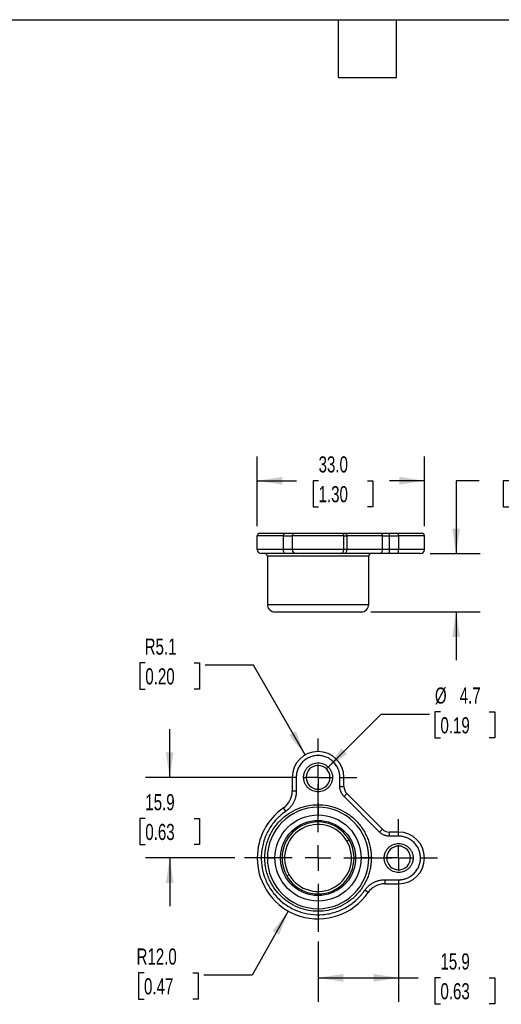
# Model space of a CAD drawing. Header units: millimetres. Extents: x 10 to 410, y 10 to 314.
# Tile 3 of 6: x 141 to 236, y 120 to 314. Entities that reach past the tile are written whole.
import ezdxf

# ---------------------------------------------------------------- set-up
doc = ezdxf.new("R2010")
doc.units = ezdxf.units.MM
doc.header["$LTSCALE"] = 1.5
doc.linetypes.add('CENTERX2', pattern=[20.32, 12.7, -2.54, 2.54, -2.54])
doc.layers.add('CENTER', color=40, linetype='CENTERX2')
doc.layers.add('DIMENSIONS', color=140, linetype='Continuous', lineweight=25)
doc.layers.add('TEXT', color=140, linetype='Continuous', lineweight=25)
doc.styles.add('SLDTEXTSTYLE0', font='TXT', dxfattribs={"width": 0.7})
doc.dimstyles.new('SLDDIMSTYLE1', dxfattribs={"dimtxt": 3.237012, "dimasz": 4.953, "dimexe": 0, "dimexo": 0.0625, "dimgap": 0.809253, "dimtad": 0, "dimtih": 1, "dimtoh": 1, "dimrnd": 1e-09, "dimzin": 12, "dimdsep": 46, "dimtxsty": 'SLDTEXTSTYLE0', "dimsah": 1, "dimcen": 0.09, "dimadec": 0, "dimazin": 3, "dimtfac": 1, "dimtofl": 0, "dimtmove": 0, "dimatfit": 3, "dimfxl": 0, "dimfrac": 2, "dimtolj": 1, "dimtzin": 12, "dimarcsym": 0})
doc.dimstyles.new('SLDDIMSTYLE2', dxfattribs={"dimtxt": 3.237012, "dimasz": 4.953, "dimexe": 0, "dimexo": 0.0625, "dimgap": 0.809253, "dimtad": 0, "dimtih": 1, "dimtoh": 1, "dimrnd": 1e-09, "dimzin": 4, "dimdsep": 46, "dimtxsty": 'SLDTEXTSTYLE0', "dimsah": 1, "dimcen": 0.09, "dimadec": 0, "dimazin": 1, "dimtfac": 1, "dimtofl": 0, "dimtmove": 0, "dimatfit": 3, "dimfxl": 0, "dimfrac": 2, "dimtolj": 1, "dimtzin": 12, "dimarcsym": 0})
doc.dimstyles.new('SLDDIMSTYLE3', dxfattribs={"dimtxt": 3.237012, "dimasz": 4.953, "dimexe": 0, "dimexo": 0.0625, "dimgap": 0.809253, "dimtad": 0, "dimtih": 1, "dimtoh": 1, "dimrnd": 1e-09, "dimzin": 12, "dimdsep": 46, "dimtxsty": 'SLDTEXTSTYLE0', "dimsah": 1, "dimcen": 0.09, "dimadec": 0, "dimazin": 3, "dimtfac": 1, "dimtmove": 0, "dimatfit": 0, "dimfxl": 0, "dimfrac": 2, "dimtolj": 1, "dimtzin": 12, "dimarcsym": 0})
doc.dimstyles.new('SLDDIMSTYLE6', dxfattribs={"dimtxt": 3.237012, "dimasz": 4.953, "dimexe": 0, "dimexo": 0.0625, "dimgap": 0.809253, "dimtad": 0, "dimtih": 1, "dimtoh": 1, "dimrnd": 1e-09, "dimzin": 4, "dimdsep": 46, "dimtxsty": 'SLDTEXTSTYLE0', "dimsah": 1, "dimcen": 0, "dimadec": 0, "dimazin": 1, "dimtfac": 1, "dimtofl": 0, "dimtmove": 0, "dimatfit": 3, "dimfxl": 0, "dimfrac": 2, "dimtolj": 1, "dimtzin": 12, "dimarcsym": 0})
doc.dimstyles.new('SLDDIMSTYLE7', dxfattribs={"dimtxt": 3.237012, "dimasz": 4.953, "dimexe": 0, "dimexo": 0.0625, "dimgap": 0.809253, "dimtad": 0, "dimtih": 1, "dimtoh": 1, "dimrnd": 1e-09, "dimzin": 12, "dimdsep": 46, "dimtxsty": 'SLDTEXTSTYLE0', "dimsah": 1, "dimcen": 0, "dimadec": 0, "dimazin": 3, "dimtfac": 1, "dimtofl": 0, "dimtmove": 0, "dimatfit": 3, "dimfxl": 0, "dimfrac": 2, "dimtolj": 1, "dimtzin": 12, "dimarcsym": 0})
doc.dimstyles.new('SLDDIMSTYLE8', dxfattribs={"dimtxt": 3.237012, "dimasz": 4.953, "dimexe": 0, "dimexo": 0.0625, "dimgap": 0.809253, "dimtad": 0, "dimtih": 1, "dimtoh": 1, "dimrnd": 1e-09, "dimzin": 12, "dimdsep": 46, "dimtxsty": 'SLDTEXTSTYLE0', "dimsah": 1, "dimcen": 0, "dimadec": 0, "dimazin": 3, "dimtfac": 1, "dimtofl": 0, "dimtmove": 0, "dimatfit": 3, "dimfxl": 0, "dimfrac": 2, "dimtolj": 1, "dimtzin": 12, "dimarcsym": 0})

# ---------------------------------------------------------------- blocks, each defined once
blk = doc.blocks.new('_D_12')
at = {"layer": 'DIMENSIONS'}
for p, q in [((215.71, 142.81), (215.71, 120.62)), ((199.81, 132.57), (199.81, 120.62)), ((199.81, 125.38), (215.71, 125.38)), ((215.71, 125.38), (219.58, 125.38)), ((223.96, 125.38), (222.88, 125.38)), ((222.88, 125.38), (222.88, 120.24)), ((233.58, 125.38), (234.67, 125.38)), ((234.67, 125.38), (234.67, 120.24)), ((222.88, 120.24), (223.96, 120.24)), ((234.67, 120.24), (233.58, 120.24))]:
    blk.add_line(p, q, dxfattribs=at)
for points in [[(199.81, 125.38), (204.77, 124.62), (204.77, 126.15)], [(215.71, 125.38), (210.76, 126.15), (210.76, 124.62)]]:
    blk.add_solid(points, dxfattribs=at)
at = {"layer": 'DIMENSIONS', "char_height": 3.175, "attachment_point": 1, "style": 'SLDTEXTSTYLE0'}
for s, insert in [('15.9', (223.96, 130.2)), ('0.63', (223.96, 124.33))]:
    blk.add_mtext(s, dxfattribs=dict(at, insert=insert))
blk = doc.blocks.new('_D_13')
at = {"layer": 'DIMENSIONS'}
for p, q in [((193.93, 138.56), (186.8, 125.89)), ((165.48, 126.35), (164.4, 126.35)), ((164.4, 126.35), (164.4, 121.2)), ((175.1, 126.35), (176.19, 126.35)), ((176.19, 126.35), (176.19, 121.2)), ((186.8, 125.89), (177.28, 125.89)), ((164.4, 121.2), (165.48, 121.2)), ((176.19, 121.2), (175.1, 121.2))]:
    blk.add_line(p, q, dxfattribs=at)
blk.add_solid([(193.93, 138.56), (190.84, 134.62), (192.16, 133.87)], dxfattribs=at)
at = {"layer": 'DIMENSIONS', "char_height": 3.175, "attachment_point": 1, "style": 'SLDTEXTSTYLE0'}
for s, insert in [('R12.0', (164.01, 131.17)), ('0.47', (165.48, 125.3))]:
    blk.add_mtext(s, dxfattribs=dict(at, insert=insert))
blk = doc.blocks.new('_D_14')
at = {"layer": 'DIMENSIONS'}
for p, q in [((170.55, 164.92), (170.55, 174.44)), ((193.61, 164.92), (165.79, 164.92)), ((165.74, 156.79), (164.65, 156.79)), ((164.65, 156.79), (164.65, 151.65)), ((175.36, 156.79), (176.44, 156.79)), ((176.44, 156.79), (176.44, 151.65)), ((164.65, 151.65), (165.74, 151.65)), ((176.44, 151.65), (175.36, 151.65)), ((183.37, 149.02), (165.79, 149.02)), ((170.55, 149.02), (170.55, 139.49))]:
    blk.add_line(p, q, dxfattribs=at)
for points in [[(170.55, 164.92), (171.31, 169.87), (169.79, 169.87)], [(170.55, 149.02), (169.79, 144.07), (171.31, 144.07)]]:
    blk.add_solid(points, dxfattribs=at)
at = {"layer": 'DIMENSIONS', "char_height": 3.175, "attachment_point": 1, "style": 'SLDTEXTSTYLE0'}
for s, insert in [('15.9', (165.74, 161.61)), ('0.63', (165.74, 155.74))]:
    blk.add_mtext(s, dxfattribs=dict(at, insert=insert))
blk = doc.blocks.new('_D_15')
at = {"layer": 'DIMENSIONS'}
for p, q in [((165.74, 187.47), (164.65, 187.47)), ((164.65, 187.47), (164.65, 182.33)), ((175.36, 187.47), (176.44, 187.47)), ((176.44, 187.47), (176.44, 182.33)), ((187.06, 187.02), (177.53, 187.02)), ((197.26, 169.34), (187.06, 187.02)), ((164.65, 182.33), (165.74, 182.33)), ((176.44, 182.33), (175.36, 182.33))]:
    blk.add_line(p, q, dxfattribs=at)
blk.add_solid([(197.26, 169.34), (195.45, 174.01), (194.13, 173.24)], dxfattribs=at)
at = {"layer": 'DIMENSIONS', "char_height": 3.175, "attachment_point": 1, "style": 'SLDTEXTSTYLE0'}
for s, insert in [('R5.1', (165.61, 192.29)), ('0.20', (165.74, 186.42))]:
    blk.add_mtext(s, dxfattribs=dict(at, insert=insert))
blk = doc.blocks.new('_D_16')
at = {"layer": 'DIMENSIONS'}
for p, q in [((201.48, 166.58), (212.26, 177.37)), ((212.26, 177.37), (221.79, 177.37)), ((223.96, 177.82), (222.88, 177.82)), ((222.88, 177.82), (222.88, 172.68)), ((233.58, 177.82), (234.67, 177.82)), ((234.67, 177.82), (234.67, 172.68)), ((222.88, 172.68), (223.96, 172.68)), ((234.67, 172.68), (233.58, 172.68))]:
    blk.add_line(p, q, dxfattribs=at)
blk.add_solid([(201.48, 166.58), (205.52, 169.54), (204.44, 170.62)], dxfattribs=at)
at = {"layer": 'DIMENSIONS', "char_height": 3.175, "attachment_point": 1, "style": 'SLDTEXTSTYLE0'}
for s, insert in [('%%c', (222.87, 182.64)), ('4.7', (227.75, 182.64)), ('0.19', (223.96, 176.77))]:
    blk.add_mtext(s, dxfattribs=dict(at, insert=insert))
blk = doc.blocks.new('SW_CENTERMARKSYMBOL_1')
at = {"layer": 'CENTER', "color": 0}
for p, q in [((0, 5.08), (0, 7.64)), ((0, 0), (0, 2.54)), ((-5.08, 0), (-7.64, 0)), ((0, 0), (-2.54, 0)), ((0, 0), (0, -2.54)), ((0, 0), (2.54, 0)), ((5.08, 0), (7.64, 0)), ((0, -5.08), (0, -7.64))]:
    blk.add_line(p, q, dxfattribs=at)
blk = doc.blocks.new('SW_CENTERMARKSYMBOL_2')
at = {"layer": 'CENTER', "color": 0}
for p, q in [((0, 5.08), (0, 7.64)), ((0, 0), (0, 2.54)), ((-5.08, 0), (-7.64, 0)), ((0, 0), (-2.54, 0)), ((0, 0), (0, -2.54)), ((0, 0), (2.54, 0)), ((5.08, 0), (7.64, 0)), ((0, -5.08), (0, -7.64))]:
    blk.add_line(p, q, dxfattribs=at)
blk = doc.blocks.new('SW_CENTERMARKSYMBOL_3')
at = {"layer": 'CENTER', "color": 0}
for p, q in [((0, 5.08), (0, 14.54)), ((0, 0), (0, 2.54)), ((-5.08, 0), (-14.54, 0)), ((0, 0), (-2.54, 0)), ((0, 0), (0, -2.54)), ((0, 0), (2.54, 0)), ((5.08, 0), (14.54, 0)), ((0, -5.08), (0, -14.54))]:
    blk.add_line(p, q, dxfattribs=at)
blk = doc.blocks.new('_D_18')
at = {"layer": 'DIMENSIONS'}
for p, q in [((187.81, 214.44), (187.81, 228.17)), ((220.81, 214.44), (220.81, 228.17)), ((187.81, 223.41), (195.53, 223.41)), ((199.92, 223.41), (198.83, 223.41)), ((198.83, 223.41), (198.83, 218.26)), ((209.54, 223.41), (210.62, 223.41)), ((210.62, 223.41), (210.62, 218.26)), ((220.81, 223.41), (213.92, 223.41)), ((198.83, 218.26), (199.92, 218.26)), ((210.62, 218.26), (209.54, 218.26))]:
    blk.add_line(p, q, dxfattribs=at)
for points in [[(187.81, 223.41), (192.77, 222.64), (192.77, 224.17)], [(220.81, 223.41), (215.86, 224.17), (215.86, 222.64)]]:
    blk.add_solid(points, dxfattribs=at)
at = {"layer": 'DIMENSIONS', "char_height": 3.175, "attachment_point": 1, "style": 'SLDTEXTSTYLE0'}
for s, insert in [('33.0', (199.92, 228.22)), ('1.30', (199.92, 222.35))]:
    blk.add_mtext(s, dxfattribs=dict(at, insert=insert))
blk = doc.blocks.new('_D_19')
at = {"layer": 'DIMENSIONS'}
for p, q in [((231.6, 223.41), (227.06, 223.41)), ((227.06, 223.41), (227.06, 209.04)), ((237.44, 223.41), (236.35, 223.41)), ((236.35, 223.41), (236.35, 218.26)), ((247.06, 223.41), (248.15, 223.41)), ((248.15, 223.41), (248.15, 218.26)), ((236.35, 218.26), (237.44, 218.26)), ((248.15, 218.26), (247.06, 218.26)), ((221.92, 209.04), (231.82, 209.04)), ((210.22, 197.54), (231.82, 197.54)), ((227.06, 197.54), (227.06, 188.01))]:
    blk.add_line(p, q, dxfattribs=at)
for points in [[(227.06, 209.04), (227.82, 213.99), (226.3, 213.99)], [(227.06, 197.54), (226.3, 192.58), (227.82, 192.58)]]:
    blk.add_solid(points, dxfattribs=at)
at = {"layer": 'DIMENSIONS', "char_height": 3.175, "attachment_point": 1, "style": 'SLDTEXTSTYLE0'}
for s, insert in [('11.5', (237.44, 228.22)), ('0.45', (237.44, 222.35))]:
    blk.add_mtext(s, dxfattribs=dict(at, insert=insert))

msp = doc.modelspace()

# ---------------------------------------------------------------- linework, layer by layer
for p, q in [((192.989, 212.536), (187.814, 212.536)), ((187.814, 209.836), (187.814, 212.536)), ((192.989, 212.536), (194.714, 212.536)), ((192.989, 209.836), (192.989, 212.536)), ((204.914, 212.536), (194.714, 212.536)), ((194.714, 212.536), (194.714, 209.836)), ((204.914, 209.836), (204.914, 212.536)), ((204.914, 212.536), (205.5, 212.536)), ((212.16, 213.036), (205.146, 213.036)), ((205.5, 212.536), (205.5, 209.836)), ((212.513, 212.536), (205.5, 212.536)), ((212.513, 209.836), (212.513, 212.536)), ((212.513, 212.536), (213.927, 212.536)), ((213.927, 212.536), (213.927, 213.036)), ((215.714, 213.036), (213.927, 213.036)), ((213.927, 209.836), (213.927, 212.536)), ((213.927, 212.536), (215.714, 212.536)), ((215.714, 212.536), (215.714, 213.036)), ((220.814, 212.536), (215.714, 212.536)), ((215.714, 212.536), (215.714, 209.836)), ((220.814, 209.836), (220.814, 212.536)), ((192.989, 209.836), (187.814, 209.836)), ((194.714, 209.836), (192.989, 209.836)), ((204.914, 209.836), (194.714, 209.836)), ((205.5, 209.836), (204.914, 209.836)), ((212.513, 209.836), (205.5, 209.836)), ((213.927, 209.836), (212.513, 209.836)), ((213.927, 209.036), (213.927, 209.836)), ((215.714, 209.836), (213.927, 209.836)), ((220.814, 209.836), (215.714, 209.836)), ((215.714, 209.036), (215.714, 209.836)), ((209.814, 208.536), (189.814, 208.536)), ((189.814, 208.536), (189.814, 199.036)), ((211.947, 209.036), (204.934, 209.036)), ((209.814, 199.036), (209.814, 208.536)), ((215.714, 209.036), (213.927, 209.036)), ((189.814, 199.036), (209.814, 199.036)), ((194.714, 164.919), (194.714, 162.179)), ((195.514, 164.919), (194.714, 164.919)), ((195.514, 164.919), (195.514, 162.179)), ((196.964, 164.919), (197.464, 164.919)), ((202.164, 164.919), (202.664, 164.919)), ((204.114, 163.132), (204.114, 164.919)), ((204.114, 164.919), (204.914, 164.919)), ((204.114, 163.132), (204.914, 163.132)), ((204.914, 163.132), (204.914, 164.919)), ((195.514, 162.179), (194.714, 162.179)), ((204.934, 161.152), (205.5, 161.718)), ((212.513, 154.704), (205.5, 161.718)), ((211.947, 154.139), (204.934, 161.152)), ((193.444, 158.231), (192.989, 158.889)), ((211.947, 154.139), (212.513, 154.704)), ((213.927, 153.319), (213.927, 154.119)), ((215.714, 154.119), (213.927, 154.119)), ((215.714, 153.319), (215.714, 154.119)), ((205.956, 152.581), (205.524, 152.33)), ((215.714, 153.319), (213.927, 153.319)), ((189.814, 149.019), (189.314, 149.019)), ((189.814, 149.019), (191.314, 149.019)), ((192.414, 149.019), (192.714, 149.019)), ((206.914, 149.019), (207.214, 149.019)), ((208.314, 149.019), (209.814, 149.019)), ((210.314, 149.019), (209.814, 149.019)), ((212.864, 149.019), (213.364, 149.019)), ((218.064, 149.019), (218.564, 149.019)), ((220.014, 149.019), (220.814, 149.019)), ((194.105, 145.708), (193.672, 145.457)), ((212.974, 144.719), (215.714, 144.719)), ((212.974, 144.719), (212.974, 143.919)), ((212.974, 143.919), (215.714, 143.919)), ((215.714, 144.719), (215.714, 143.919)), ((209.684, 142.194), (209.026, 142.649))]:
    msp.add_line(p, q)
at = {"flags": 128}
for points in [[(192.989, 212.536), (192.995, 212.634), (193.011, 212.728), (193.037, 212.814), (193.072, 212.89), (193.116, 212.952), (193.165, 212.998), (193.218, 213.027), (193.274, 213.036)], [(193.444, 209.036), (193.355, 209.052), (193.27, 209.097), (193.191, 209.171), (193.122, 209.271), (193.066, 209.392), (193.024, 209.53), (192.998, 209.68), (192.989, 209.836)]]:
    msp.add_lwpolyline(points, dxfattribs=at)
for centre, radius, start, end in [((188.314, 212.536), 0.5, 90, 180), ((195.214, 212.536), 0.5, 90, 180), ((204.414, 212.536), 0.5, 0, 90), ((205.058, 212.599), 0.446, 351.95053, 78.57825), ((212.071, 212.599), 0.446, 351.95053, 78.57825), ((220.314, 212.536), 0.5, 0, 90), ((188.614, 209.836), 0.8, 180, 270), ((195.514, 209.836), 0.8, 180, 270), ((204.114, 209.836), 0.8, 270, 0), ((204.793, 209.736), 0.714, 281.42175, 8.04947), ((211.806, 209.736), 0.714, 281.42175, 8.04947), ((220.014, 209.836), 0.8, 270, 0), ((189.314, 208.536), 0.5, 0, 90), ((210.314, 208.536), 0.5, 90, 180), ((191.314, 199.036), 1.5, 180, 270), ((208.314, 199.036), 1.5, 270, 0), ((199.814, 164.919), 5.1, 0, 180), ((199.814, 164.919), 2.35, 0, 180), ((199.814, 164.919), 2.35, 180, 0), ((206.914, 163.132), 2, 180, 225), ((190.714, 162.179), 4, 304.66311, 0), ((199.814, 149.019), 12, 124.66311, 180), ((199.814, 149.019), 10, 0, 180), ((199.814, 149.019), 7.1, 0, 180), ((213.927, 156.119), 2, 225, 270), ((215.714, 149.019), 5.1, 0, 90), ((215.714, 149.019), 2.35, 0, 180), ((199.814, 149.019), 12, 180, 325.33689), ((199.814, 149.019), 10, 180, 0), ((199.814, 149.019), 7.1, 180, 0), ((215.714, 149.019), 2.35, 180, 0), ((215.714, 149.019), 5.1, 270, 0), ((212.974, 139.919), 4, 90, 145.33689)]:
    msp.add_arc(centre, radius, start, end)
for points, knots in [([(193.274, 213.036), (193.053, 213.036), (192.613, 213.036), (191.997, 213.036), (191.411, 213.036), (190.861, 213.036), (190.352, 213.036), (189.892, 213.036), (189.485, 213.036), (189.133, 213.036), (188.842, 213.036), (188.614, 213.036), (188.446, 213.036), (188.349, 213.036), (188.308, 213.036), (188.317, 213.036), (188.318, 213.036)], [0, 0, 0, 0, 0.0733926, 0.1466111, 0.2200248, 0.2964492, 0.3726862, 0.4491535, 0.526866, 0.6043808, 0.6821371, 0.7592002, 0.8360708, 0.9131772, 0.9877471, 1, 1, 1, 1]), ([(204.414, 213.036), (204.414, 213.036), (202.353, 213.036), (197.275, 213.036), (195.214, 213.036), (195.214, 213.036)], [0, 0, 0, 0, 0.5, 0.5, 1, 1, 1, 1]), ([(193.444, 209.036), (193.23, 209.036), (192.801, 209.036), (192.201, 209.036), (191.63, 209.036), (191.094, 209.036), (190.599, 209.036), (190.151, 209.036), (189.754, 209.036), (189.412, 209.036), (189.129, 209.036), (188.906, 209.036), (188.743, 209.036), (188.648, 209.036), (188.608, 209.036), (188.617, 209.036), (188.618, 209.036)], [0, 0, 0, 0, 0.0733923, 0.1466108, 0.2200248, 0.2964486, 0.3726856, 0.4491535, 0.5268654, 0.6043802, 0.6821371, 0.7591996, 0.8360702, 0.9131772, 0.9877465, 1, 1, 1, 1]), ([(195.514, 209.036), (195.513, 209.036), (195.511, 209.036), (195.494, 209.036), (195.467, 209.036), (195.429, 209.036), (195.355, 209.036), (195.217, 209.036), (194.976, 209.036), (194.671, 209.036), (194.349, 209.036), (194.037, 209.036), (193.752, 209.036), (193.547, 209.036), (193.444, 209.036)], [0, 0, 0, 0, 0.04937, 0.098581, 0.1477447, 0.1969733, 0.2463786, 0.3731437, 0.5000202, 0.6267853, 0.7536618, 0.8358367, 0.9177761, 1, 1, 1, 1]), ([(204.114, 209.036), (204.113, 209.036), (204.111, 209.036), (204.097, 209.036), (204.073, 209.036), (204.04, 209.036), (203.998, 209.036), (203.946, 209.036), (203.884, 209.036), (203.787, 209.036), (203.639, 209.036), (203.418, 209.036), (203.158, 209.036), (202.761, 209.036), (202.189, 209.036), (201.425, 209.036), (200.625, 209.036), (199.814, 209.036), (199.004, 209.036), (198.203, 209.036), (197.44, 209.036), (196.867, 209.036), (196.471, 209.036), (196.211, 209.036), (195.99, 209.036), (195.813, 209.036), (195.678, 209.036), (195.584, 209.036), (195.525, 209.036), (195.518, 209.036), (195.514, 209.036)], [0, 0, 0, 0, 0.01512611, 0.03015271, 0.04511301, 0.06004065, 0.07496952, 0.08993346, 0.1049661, 0.12010062, 0.1522578, 0.184454, 0.21729543, 0.2501767, 0.31581149, 0.38008236, 0.44002964, 0.50001622, 0.55996351, 0.6199501, 0.68422097, 0.74985575, 0.78269719, 0.81557846, 0.84773565, 0.87993185, 0.91007673, 0.93995627, 0.96984067, 1, 1, 1, 1]), ([(204.934, 209.036), (204.898, 209.036), (204.824, 209.036), (204.723, 209.036), (204.629, 209.036), (204.542, 209.036), (204.463, 209.036), (204.39, 209.036), (204.31, 209.036), (204.23, 209.036), (204.163, 209.036), (204.122, 209.036), (204.117, 209.036), (204.114, 209.036)], [0, 0, 0, 0, 0.071976, 0.14339501, 0.21448173, 0.28546402, 0.35657071, 0.42802948, 0.50006464, 0.62561428, 0.74997163, 0.87435956, 1, 1, 1, 1]), ([(213.927, 209.036), (213.875, 209.036), (213.77, 209.036), (213.613, 209.036), (213.458, 209.036), (213.304, 209.036), (213.153, 209.036), (213.003, 209.036), (212.819, 209.036), (212.605, 209.036), (212.369, 209.036), (212.148, 209.036), (212.014, 209.036), (211.947, 209.036)], [0, 0, 0, 0, 0.071976, 0.143395, 0.2144817, 0.285464, 0.3565707, 0.4280295, 0.5000646, 0.6256143, 0.7499716, 0.8743596, 1, 1, 1, 1]), ([(220.014, 209.036), (220.013, 209.036), (220.011, 209.036), (219.997, 209.036), (219.973, 209.036), (219.94, 209.036), (219.898, 209.036), (219.846, 209.036), (219.784, 209.036), (219.687, 209.036), (219.539, 209.036), (219.318, 209.036), (219.058, 209.036), (218.76, 209.036), (218.43, 209.036), (218.074, 209.036), (217.696, 209.036), (217.308, 209.036), (216.915, 209.036), (216.521, 209.036), (216.12, 209.036), (215.85, 209.036), (215.714, 209.036)], [0, 0, 0, 0, 0.0302328, 0.0602667, 0.0901681, 0.1200043, 0.1498428, 0.1797515, 0.2097975, 0.2400471, 0.3043203, 0.3686713, 0.4343121, 0.5000324, 0.5656732, 0.6313935, 0.6956666, 0.7600177, 0.8202688, 0.8799896, 0.93972, 1, 1, 1, 1]), ([(191.314, 197.536), (191.314, 197.536), (192.21, 197.536), (195.398, 197.536), (197.56, 197.536), (202.068, 197.536), (204.231, 197.536), (207.419, 197.536), (208.314, 197.536), (208.314, 197.536)], [0, 0, 0, 0, 0.25, 0.25, 0.5, 0.5, 0.75, 0.75, 1, 1, 1, 1]), ([(204.114, 164.919), (204.113, 164.987), (204.111, 165.122), (204.097, 165.325), (204.073, 165.526), (204.04, 165.725), (203.998, 165.922), (203.946, 166.117), (203.884, 166.311), (203.787, 166.574), (203.639, 166.9), (203.418, 167.278), (203.158, 167.635), (202.761, 168.074), (202.189, 168.54), (201.425, 168.935), (200.625, 169.169), (199.814, 169.244), (199.004, 169.169), (198.203, 168.935), (197.44, 168.54), (196.867, 168.074), (196.471, 167.635), (196.211, 167.278), (195.99, 166.9), (195.813, 166.513), (195.678, 166.12), (195.584, 165.726), (195.525, 165.325), (195.518, 165.054), (195.514, 164.919)], [0, 0, 0, 0, 0.01512611, 0.03015271, 0.04511301, 0.06004065, 0.07496952, 0.08993346, 0.1049661, 0.12010062, 0.1522578, 0.184454, 0.21729543, 0.2501767, 0.31581149, 0.38008236, 0.44002964, 0.50001622, 0.55996351, 0.6199501, 0.68422097, 0.74985575, 0.78269719, 0.81557846, 0.84773565, 0.87993185, 0.91007673, 0.93995627, 0.96984067, 1, 1, 1, 1]), ([(196.964, 164.919), (196.965, 164.97), (196.967, 165.073), (196.979, 165.226), (197, 165.378), (197.028, 165.528), (197.065, 165.676), (197.11, 165.823), (197.212, 166.102), (197.414, 166.495), (197.785, 166.947), (198.238, 167.318), (198.745, 167.58), (199.277, 167.736), (199.814, 167.785), (200.351, 167.736), (200.883, 167.58), (201.39, 167.318), (201.843, 166.948), (202.214, 166.495), (202.434, 166.068), (202.556, 165.715), (202.618, 165.454), (202.657, 165.188), (202.662, 165.009), (202.664, 164.919)], [0, 0, 0, 0, 0.0172801, 0.0344372, 0.051521, 0.0685819, 0.0856705, 0.1028371, 0.1201314, 0.1850801, 0.2500887, 0.3150374, 0.3800461, 0.4400005, 0.5000143, 0.5599688, 0.6199825, 0.6849312, 0.7499399, 0.8148886, 0.8798972, 0.9100472, 0.939934, 0.9698282, 1, 1, 1, 1]), ([(202.664, 164.919), (202.663, 164.867), (202.662, 164.764), (202.649, 164.611), (202.629, 164.46), (202.6, 164.31), (202.563, 164.161), (202.518, 164.014), (202.417, 163.736), (202.214, 163.342), (201.843, 162.89), (201.391, 162.519), (200.884, 162.258), (200.352, 162.102), (199.814, 162.052), (199.277, 162.102), (198.745, 162.258), (198.238, 162.519), (197.785, 162.89), (197.415, 163.342), (197.194, 163.77), (197.073, 164.123), (197.01, 164.384), (196.971, 164.65), (196.967, 164.829), (196.964, 164.919)], [0, 0, 0, 0, 0.0172801, 0.0344372, 0.051521, 0.0685819, 0.0856705, 0.1028371, 0.1201314, 0.1850801, 0.2500887, 0.3150374, 0.3800461, 0.4400005, 0.5000143, 0.5599688, 0.6199825, 0.6849312, 0.7499399, 0.8148886, 0.8798972, 0.9100472, 0.939934, 0.9698282, 1, 1, 1, 1]), ([(204.934, 161.152), (204.898, 161.19), (204.824, 161.265), (204.723, 161.386), (204.629, 161.511), (204.542, 161.641), (204.463, 161.776), (204.39, 161.916), (204.31, 162.096), (204.23, 162.318), (204.163, 162.585), (204.122, 162.856), (204.117, 163.04), (204.114, 163.132)], [0, 0, 0, 0, 0.071976, 0.14339501, 0.21448173, 0.28546402, 0.35657071, 0.42802948, 0.50006464, 0.62561428, 0.74997163, 0.87435956, 1, 1, 1, 1]), ([(195.514, 162.179), (195.513, 162.103), (195.511, 161.95), (195.494, 161.723), (195.467, 161.496), (195.429, 161.271), (195.355, 160.931), (195.217, 160.482), (194.976, 159.945), (194.671, 159.44), (194.349, 159.032), (194.037, 158.708), (193.752, 158.454), (193.547, 158.305), (193.444, 158.231)], [0, 0, 0, 0, 0.04937, 0.098581, 0.1477447, 0.1969733, 0.2463786, 0.3731437, 0.5000202, 0.6267853, 0.7536618, 0.8358367, 0.9177761, 1, 1, 1, 1]), ([(189.314, 149.019), (189.315, 149.126), (189.317, 149.339), (189.332, 149.659), (189.356, 149.978), (189.39, 150.296), (189.434, 150.613), (189.527, 151.159), (189.707, 151.925), (190.041, 152.903), (190.475, 153.857), (191.196, 155.092), (192.337, 156.496), (194.016, 157.86), (195.898, 158.835), (197.855, 159.398), (199.814, 159.577), (201.774, 159.398), (203.731, 158.835), (205.613, 157.86), (207.292, 156.496), (208.432, 155.092), (209.153, 153.857), (209.588, 152.903), (209.921, 151.925), (210.126, 151.055), (210.242, 150.297), (210.303, 149.659), (210.31, 149.232), (210.314, 149.019)], [0, 0, 0, 0, 0.0097313, 0.0194453, 0.0291511, 0.0388579, 0.0485746, 0.0583103, 0.0891984, 0.1201024, 0.1522781, 0.1844699, 0.2501191, 0.3157683, 0.3800532, 0.4417723, 0.5000033, 0.5582344, 0.6199535, 0.6842384, 0.7498876, 0.8155368, 0.8477126, 0.8799043, 0.9107924, 0.9416964, 0.9611394, 0.9805498, 1, 1, 1, 1]), ([(193.444, 158.231), (193.351, 158.165), (193.166, 158.035), (192.895, 157.828), (192.631, 157.615), (192.374, 157.393), (192.124, 157.164), (191.88, 156.926), (191.435, 156.466), (190.83, 155.745), (190.139, 154.706), (189.563, 153.59), (188.969, 152.026), (188.566, 149.991), (188.625, 147.554), (189.193, 145.201), (190.264, 142.994), (191.828, 141.032), (193.789, 139.468), (195.997, 138.398), (198.35, 137.829), (200.786, 137.77), (202.821, 138.173), (204.386, 138.768), (205.501, 139.343), (206.541, 140.034), (207.327, 140.695), (207.903, 141.264), (208.303, 141.704), (208.68, 142.164), (208.911, 142.487), (209.026, 142.649)], [0, 0, 0, 0, 0.0086976, 0.0173756, 0.0260422, 0.0347053, 0.0433729, 0.0520532, 0.0607541, 0.0923667, 0.1239931, 0.1561373, 0.1882955, 0.251962, 0.3135797, 0.3735259, 0.4359811, 0.5000024, 0.5640236, 0.6264788, 0.686425, 0.7480427, 0.8117092, 0.8438534, 0.8760116, 0.9076243, 0.9392507, 0.954457, 0.969622, 0.9847886, 1, 1, 1, 1]), ([(191.314, 149.019), (191.314, 151.273), (192.21, 153.435), (195.398, 156.623), (197.56, 157.519), (202.068, 157.519), (204.231, 156.623), (207.419, 153.435), (208.314, 151.273), (208.314, 149.019)], [0, 0, 0, 0, 0.25, 0.25, 0.5, 0.5, 0.75, 0.75, 1, 1, 1, 1]), ([(192.414, 149.019), (192.415, 149.109), (192.417, 149.29), (192.432, 149.56), (192.457, 149.829), (192.492, 150.098), (192.56, 150.512), (192.691, 151.067), (192.926, 151.756), (193.232, 152.428), (193.741, 153.299), (194.544, 154.289), (195.728, 155.25), (197.054, 155.937), (198.433, 156.333), (199.814, 156.46), (201.195, 156.333), (202.574, 155.937), (203.901, 155.25), (205.084, 154.289), (205.888, 153.299), (206.396, 152.429), (206.702, 151.756), (206.937, 151.067), (207.082, 150.454), (207.164, 149.92), (207.206, 149.47), (207.212, 149.169), (207.214, 149.019)], [0, 0, 0, 0, 0.0116739, 0.0233261, 0.0349723, 0.0466282, 0.0583094, 0.0891941, 0.1201015, 0.1522739, 0.1844691, 0.2501183, 0.3157676, 0.3800526, 0.4417717, 0.5000028, 0.5582339, 0.6199531, 0.6842381, 0.7498874, 0.8155366, 0.8477091, 0.8799042, 0.9107889, 0.9416963, 0.9611379, 0.9805483, 1, 1, 1, 1]), ([(205.524, 152.33), (204.645, 153.844), (203.202, 154.947), (199.818, 155.847), (198.017, 155.606), (194.989, 153.85), (193.886, 152.406), (192.986, 149.023), (193.227, 147.222), (194.105, 145.708)], [0, 0, 0, 0, 0.25, 0.25, 0.5, 0.5, 0.75, 0.75, 1, 1, 1, 1]), ([(213.927, 153.319), (213.875, 153.32), (213.77, 153.321), (213.613, 153.335), (213.458, 153.356), (213.304, 153.387), (213.153, 153.426), (213.003, 153.474), (212.819, 153.545), (212.605, 153.645), (212.369, 153.786), (212.148, 153.949), (212.014, 154.075), (211.947, 154.139)], [0, 0, 0, 0, 0.071976, 0.143395, 0.2144817, 0.285464, 0.3565707, 0.4280295, 0.5000646, 0.6256143, 0.7499716, 0.8743596, 1, 1, 1, 1]), ([(194.105, 145.708), (194.983, 144.193), (196.427, 143.09), (199.81, 142.191), (201.611, 142.431), (204.639, 144.187), (205.743, 145.631), (206.642, 149.014), (206.402, 150.816), (205.524, 152.33)], [0, 0, 0, 0, 0.25, 0.25, 0.5, 0.5, 0.75, 0.75, 1, 1, 1, 1]), ([(212.864, 149.019), (212.865, 149.07), (212.867, 149.173), (212.879, 149.326), (212.9, 149.478), (212.928, 149.628), (212.965, 149.776), (213.01, 149.923), (213.112, 150.202), (213.314, 150.595), (213.685, 151.047), (214.138, 151.418), (214.645, 151.68), (215.177, 151.836), (215.714, 151.885), (216.251, 151.836), (216.783, 151.68), (217.29, 151.418), (217.743, 151.048), (218.114, 150.595), (218.334, 150.168), (218.456, 149.815), (218.518, 149.554), (218.557, 149.288), (218.562, 149.109), (218.564, 149.019)], [0, 0, 0, 0, 0.0172801, 0.0344372, 0.051521, 0.0685819, 0.0856705, 0.1028371, 0.1201314, 0.1850801, 0.2500887, 0.3150374, 0.3800461, 0.4400005, 0.5000143, 0.5599688, 0.6199825, 0.6849312, 0.7499399, 0.8148886, 0.8798972, 0.9100472, 0.939934, 0.9698282, 1, 1, 1, 1]), ([(220.014, 149.019), (220.013, 149.087), (220.011, 149.222), (219.997, 149.425), (219.973, 149.626), (219.94, 149.825), (219.898, 150.022), (219.846, 150.217), (219.784, 150.411), (219.687, 150.674), (219.539, 151), (219.318, 151.378), (219.058, 151.735), (218.76, 152.064), (218.43, 152.362), (218.074, 152.622), (217.696, 152.843), (217.308, 153.02), (216.915, 153.155), (216.521, 153.249), (216.12, 153.308), (215.85, 153.315), (215.714, 153.319)], [0, 0, 0, 0, 0.0302328, 0.0602667, 0.0901681, 0.1200043, 0.1498428, 0.1797515, 0.2097975, 0.2400471, 0.3043203, 0.3686713, 0.4343121, 0.5000324, 0.5656732, 0.6313935, 0.6956666, 0.7600177, 0.8202688, 0.8799896, 0.93972, 1, 1, 1, 1]), ([(210.314, 149.019), (210.313, 148.912), (210.311, 148.698), (210.296, 148.378), (210.272, 148.059), (210.238, 147.741), (210.194, 147.424), (210.102, 146.879), (209.921, 146.113), (209.588, 145.134), (209.153, 144.18), (208.432, 142.946), (207.292, 141.541), (205.613, 140.177), (203.731, 139.202), (201.774, 138.64), (199.814, 138.46), (197.855, 138.64), (195.898, 139.202), (194.016, 140.177), (192.337, 141.541), (191.196, 142.946), (190.475, 144.18), (190.041, 145.134), (189.707, 146.113), (189.502, 146.982), (189.386, 147.74), (189.325, 148.378), (189.318, 148.805), (189.314, 149.019)], [0, 0, 0, 0, 0.0097313, 0.0194453, 0.0291511, 0.0388579, 0.0485746, 0.0583103, 0.0891984, 0.1201024, 0.1522781, 0.1844699, 0.2501191, 0.3157683, 0.3800532, 0.4417723, 0.5000033, 0.5582344, 0.6199535, 0.6842384, 0.7498876, 0.8155368, 0.8477126, 0.8799043, 0.9107924, 0.9416964, 0.9611394, 0.9805498, 1, 1, 1, 1]), ([(208.314, 149.019), (208.314, 146.764), (207.419, 144.602), (204.231, 141.414), (202.068, 140.519), (197.56, 140.519), (195.398, 141.414), (192.21, 144.602), (191.314, 146.764), (191.314, 149.019)], [0, 0, 0, 0, 0.25, 0.25, 0.5, 0.5, 0.75, 0.75, 1, 1, 1, 1]), ([(207.214, 149.019), (207.213, 148.928), (207.211, 148.748), (207.196, 148.477), (207.171, 148.208), (207.137, 147.939), (207.068, 147.525), (206.937, 146.971), (206.702, 146.281), (206.396, 145.609), (205.888, 144.739), (205.084, 143.749), (203.901, 142.788), (202.574, 142.1), (201.195, 141.704), (199.814, 141.577), (198.433, 141.704), (197.054, 142.1), (195.728, 142.788), (194.544, 143.749), (193.741, 144.739), (193.232, 145.609), (192.926, 146.281), (192.691, 146.97), (192.547, 147.584), (192.465, 148.118), (192.422, 148.567), (192.417, 148.868), (192.414, 149.019)], [0, 0, 0, 0, 0.0116739, 0.0233261, 0.0349723, 0.0466282, 0.0583094, 0.0891941, 0.1201015, 0.1522739, 0.1844691, 0.2501183, 0.3157676, 0.3800526, 0.4417717, 0.5000028, 0.5582339, 0.6199531, 0.6842381, 0.7498874, 0.8155366, 0.8477091, 0.8799042, 0.9107889, 0.9416963, 0.9611379, 0.9805483, 1, 1, 1, 1]), ([(218.564, 149.019), (218.563, 148.967), (218.562, 148.864), (218.549, 148.711), (218.529, 148.56), (218.5, 148.41), (218.463, 148.261), (218.418, 148.114), (218.317, 147.836), (218.114, 147.442), (217.743, 146.99), (217.291, 146.619), (216.784, 146.358), (216.252, 146.202), (215.714, 146.152), (215.177, 146.202), (214.645, 146.358), (214.138, 146.619), (213.685, 146.99), (213.315, 147.442), (213.094, 147.87), (212.973, 148.223), (212.91, 148.484), (212.871, 148.75), (212.867, 148.929), (212.864, 149.019)], [0, 0, 0, 0, 0.0172801, 0.0344372, 0.051521, 0.0685819, 0.0856705, 0.1028371, 0.1201314, 0.1850801, 0.2500887, 0.3150374, 0.3800461, 0.4400005, 0.5000143, 0.5599688, 0.6199825, 0.6849312, 0.7499399, 0.8148886, 0.8798972, 0.9100472, 0.939934, 0.9698282, 1, 1, 1, 1]), ([(215.714, 144.719), (215.782, 144.72), (215.918, 144.721), (216.12, 144.736), (216.321, 144.759), (216.52, 144.793), (216.717, 144.835), (216.913, 144.887), (217.106, 144.948), (217.369, 145.046), (217.696, 145.194), (218.074, 145.415), (218.43, 145.675), (218.76, 145.973), (219.058, 146.303), (219.318, 146.659), (219.539, 147.037), (219.715, 147.425), (219.85, 147.818), (219.945, 148.212), (220.003, 148.613), (220.011, 148.883), (220.014, 149.019)], [0, 0, 0, 0, 0.0302328, 0.0602667, 0.0901681, 0.1200043, 0.1498428, 0.1797515, 0.2097975, 0.2400471, 0.3043203, 0.3686713, 0.4343121, 0.5000324, 0.5656732, 0.6313935, 0.6956666, 0.7600177, 0.8202688, 0.8799896, 0.93972, 1, 1, 1, 1]), ([(209.026, 142.649), (209.071, 142.711), (209.159, 142.835), (209.302, 143.013), (209.453, 143.184), (209.612, 143.347), (209.867, 143.585), (210.236, 143.876), (210.74, 144.18), (211.277, 144.422), (211.774, 144.575), (212.215, 144.663), (212.594, 144.71), (212.847, 144.716), (212.974, 144.719)], [0, 0, 0, 0, 0.04937, 0.098581, 0.1477447, 0.1969733, 0.2463786, 0.3731437, 0.5000202, 0.6267853, 0.7536618, 0.8358367, 0.9177761, 1, 1, 1, 1])]:
    msp.add_open_spline(points, degree=3, knots=knots)
for points in [[(195.214, 213.036), (195.214, 213.036), (194.489, 213.036), (193.274, 213.036)], [(205.146, 213.036), (204.678, 213.036), (204.414, 213.036), (204.414, 213.036)], [(213.927, 213.036), (213.264, 213.036), (212.628, 213.036), (212.16, 213.036)], [(220.314, 213.036), (220.314, 213.036), (218.253, 213.036), (215.714, 213.036)]]:
    msp.add_open_spline(points, degree=3)
at = {"layer": 'TEXT'}
for p, q in [((9.525, 314.325), (409.575, 314.325)), ((203.835, 302.895), (203.835, 314.325)), ((215.265, 302.895), (215.265, 314.325)), ((203.835, 302.895), (215.265, 302.895))]:
    msp.add_line(p, q, dxfattribs=at)

# ---------------------------------------------------------------- block references
at = {"layer": 'CENTER'}
for name, p in [('SW_CENTERMARKSYMBOL_1', (199.814, 164.919)), ('SW_CENTERMARKSYMBOL_3', (199.814, 149.019)), ('SW_CENTERMARKSYMBOL_2', (215.714, 149.019))]:
    msp.add_blockref(name, p, dxfattribs=at)

# ---------------------------------------------------------------- dimensions: what is measured, and where the dimension line sits
at = {"layer": 'DIMENSIONS'}
for base, p1, p2, dimstyle, picture, middle in [((220.814, 223.405), (187.814, 212.536), (220.814, 212.536), 'SLDDIMSTYLE2', '_D_18', (204.726, 223.405)), ((215.714, 125.383), (199.814, 134.479), (215.714, 144.719), 'SLDDIMSTYLE1', '_D_12', (228.773, 125.383))]:
    dim = msp.add_linear_dim(base=base, p1=p1, p2=p2, dimstyle=dimstyle, dxfattribs=at)
    dim.commit()
    dim.dimension.update_dxf_attribs({"geometry": picture, "text_midpoint": middle, "dimtype": 160})
for base, p1, p2, picture, middle in [((227.059, 197.536), (220.014, 209.036), (208.314, 197.536), '_D_19', (227.059, 223.405)), ((170.548, 164.919), (185.274, 149.019), (195.514, 164.919), '_D_14', (170.548, 156.794))]:
    dim = msp.add_linear_dim(base=base, p1=p1, p2=p2, angle=90, dimstyle='SLDDIMSTYLE3', dxfattribs=at)
    dim.commit()
    dim.dimension.update_dxf_attribs({"geometry": picture, "text_midpoint": middle, "dimtype": 160})
for center, mpoint, dimstyle, picture, middle in [((199.814, 164.919), (197.264, 169.335), 'SLDDIMSTYLE7', '_D_15', (170.548, 187.016)), ((199.814, 149.019), (193.929, 138.561), 'SLDDIMSTYLE6', '_D_13', (170.293, 125.894))]:
    dim = msp.add_radius_dim(center=center, mpoint=mpoint, dimstyle=dimstyle, dxfattribs=at)
    dim.commit()
    dim.dimension.update_dxf_attribs({"geometry": picture, "text_midpoint": middle, "dimtype": 164})
dim = msp.add_diameter_dim_2p(p1=(198.152, 163.257), p2=(201.476, 166.58), dimstyle='SLDDIMSTYLE8', dxfattribs=at)
dim.commit()
dim.dimension.update_dxf_attribs({"geometry": '_D_16', "text_midpoint": (228.773, 177.369), "dimtype": 163})

doc.saveas('drawing.dxf')
